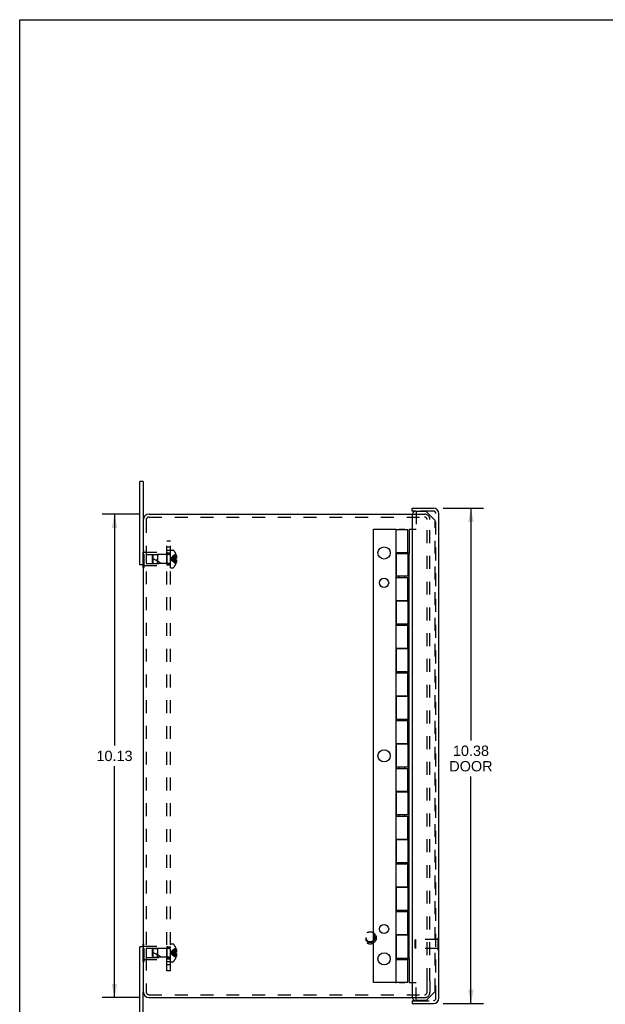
# Model space of a CAD drawing. Header units: inches. Extents: x 0 to 49, y 0 to 31.7.
# Tile 2 of 6: x 0 to 12.3, y 11.1 to 31.7. Entities that reach past the tile are written whole.
import ezdxf

# ---------------------------------------------------------------- set-up
doc = ezdxf.new("R2010")
doc.units = ezdxf.units.IN
doc.header["$LTSCALE"] = 2.697115
doc.header["$MEASUREMENT"] = 0
doc.linetypes.add('HIDDEN', pattern=[0.2, 0.1, -0.1])
doc.layers.get('0').update_dxf_attribs({"linetype": 'CONTINUOUS'})
for name, color, linetype in [('DEFAULT_2', 8, 'HIDDEN'), ('DIMENSIONS', 7, 'CONTINUOUS'), ('DOOR_ASSEMBLY', 7, 'CONTINUOUS'), ('SUBPANEL', 7, 'CONTINUOUS')]:
    doc.layers.add(name, color=color, linetype=linetype)
doc.styles.get("Standard").update_dxf_attribs({"font": 'arial.ttf'})
doc.dimstyles.new('DIMSTYLE_1', dxfattribs={"dimtxt": 0.216346, "dimasz": 0.288462, "dimexe": 0.09, "dimexo": 0.07, "dimgap": 0.0375, "dimtad": 0, "dimtih": 1, "dimtoh": 1, "dimzin": 4, "dimdsep": 46, "dimtxsty": 'Standard', "dimblk": '_FILLED', "dimblk1": '_FILLED', "dimblk2": '_FILLED', "dimcen": 0.09, "dimadec": 3, "dimazin": 1, "dimtfac": 1, "dimtdec": 3, "dimtofl": 0, "dimtmove": 0, "dimatfit": 3, "dimldrblk": '_FILLED', "dimfxl": 0, "dimtolj": 1, "dimtzin": 4, "dimarcsym": 0})

# ---------------------------------------------------------------- blocks, each defined once
blk = doc.blocks.new('_FILLED')
at = {"color": 0, "linetype": 'ByBlock'}
blk.add_solid([(0, 0), (-1, 0.2), (-1, -0.2)], dxfattribs=at)
blk = doc.blocks.new('*D1')
at = {"layer": 'DIMENSIONS', "color": 2, "linetype": 'Continuous'}
for p, q in [((8.863, 21.498), (9.707, 21.498)), ((9.447, 21.498), (9.447, 16.635)), ((9.447, 11.123), (9.447, 15.878)), ((8.863, 11.123), (9.707, 11.123))]:
    blk.add_line(p, q, dxfattribs=at)
at = {"layer": 'DIMENSIONS', "color": 2, "linetype": 'Continuous', "xscale": 0.2884615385, "yscale": 0.2884615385, "zscale": 0.2884615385}
for p, rotation in [((9.447, 21.498), 90), ((9.447, 11.123), 270)]:
    blk.add_blockref('_FILLED', p, dxfattribs=dict(at, rotation=rotation))
at = {"layer": 'DIMENSIONS', "color": 2, "linetype": 'Continuous', "insert": (9.447, 16.527), "char_height": 0.2163, "width": 0.9056, "attachment_point": 2, "line_spacing_factor": 0.9}
blk.add_mtext('10.38\\PDOOR', dxfattribs=at)
blk = doc.blocks.new('*D9')
at = {"layer": 'DIMENSIONS', "color": 2, "linetype": 'Continuous'}
for p, q in [((2.506, 21.373), (1.726, 21.373)), ((1.985, 21.373), (1.985, 16.527)), ((1.985, 11.248), (1.985, 16.094)), ((2.506, 11.248), (1.726, 11.248))]:
    blk.add_line(p, q, dxfattribs=at)
at = {"layer": 'DIMENSIONS', "color": 2, "linetype": 'Continuous', "xscale": 0.2884615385, "yscale": 0.2884615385, "zscale": 0.2884615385}
for p, rotation in [((1.985, 21.373), 90), ((1.985, 11.248), 270)]:
    blk.add_blockref('_FILLED', p, dxfattribs=dict(at, rotation=rotation))
at = {"layer": 'DIMENSIONS', "color": 2, "linetype": 'Continuous', "insert": (1.985, 16.419), "char_height": 0.2163, "width": 0.75601, "attachment_point": 2, "line_spacing_factor": 0.9}
blk.add_mtext('10.13', dxfattribs=at)

msp = doc.modelspace()

# ---------------------------------------------------------------- linework, layer by layer
at = {"color": 7, "linetype": 'Continuous'}
for p, q in [((0, 0), (0, 31.731)), ((0, 31.731), (49.038, 31.731)), ((2.588, 22.061), (2.513, 22.061)), ((2.588, 22.061), (2.588, 21.253)), ((2.588, 20.311), (2.513, 20.311)), ((2.583, 20.256), (2.583, 20.311)), ((2.583, 20.256), (2.588, 20.256)), ((2.588, 12.311), (2.513, 12.311)), ((2.583, 12.366), (2.588, 12.366)), ((2.583, 12.311), (2.583, 12.366)), ((2.588, 10.561), (2.588, 11.368))]:
    msp.add_line(p, q, dxfattribs=at)
at = {"color": 3, "linetype": 'Continuous'}
for p, q in [((2.513, 20.311), (2.513, 22.061)), ((2.588, 21.253), (2.588, 11.368)), ((2.708, 21.373), (8.217, 21.373)), ((2.513, 10.561), (2.513, 12.311)), ((2.708, 11.248), (8.217, 11.248))]:
    msp.add_line(p, q, dxfattribs=at)
for centre, start, end in [((2.708, 21.253), 90, 180), ((2.708, 11.368), 180, 270)]:
    msp.add_arc(centre, 0.12, start, end, dxfattribs=at)
at = {"layer": 'DEFAULT_2', "color": 8, "linetype": 'HIDDEN'}
for p, q in [((2.648, 21.253), (2.648, 11.368)), ((2.708, 21.313), (8.476, 21.313)), ((8.217, 21.373), (8.476, 21.373)), ((8.528, 11.598), (8.528, 21.261)), ((8.588, 11.598), (8.588, 21.261)), ((2.583, 20.311), (2.583, 20.616)), ((2.583, 20.616), (2.604, 20.616)), ((2.583, 20.526), (2.604, 20.526)), ((2.604, 20.256), (2.604, 20.616)), ((2.604, 20.576), (3.083, 20.576)), ((2.645, 20.531), (2.645, 20.341)), ((2.645, 20.531), (3.073, 20.531)), ((2.783, 20.51), (2.793, 20.521)), ((2.783, 20.362), (2.783, 20.51)), ((2.793, 20.521), (2.883, 20.53)), ((2.793, 20.351), (2.793, 20.521)), ((2.883, 20.53), (2.883, 20.436)), ((3.13, 20.53), (2.883, 20.53)), ((2.883, 20.342), (2.883, 20.436)), ((2.883, 20.436), (2.883, 20.394)), ((3.073, 20.531), (3.083, 20.541)), ((3.073, 20.531), (3.073, 20.341)), ((3.083, 20.576), (3.083, 20.296)), ((3.158, 20.249), (3.158, 20.622)), ((3.158, 20.622), (3.205, 20.622)), ((3.207, 20.444), (3.186, 20.442)), ((3.228, 20.447), (3.206, 20.444)), ((3.249, 20.449), (3.227, 20.447)), ((3.271, 20.451), (3.249, 20.449)), ((3.271, 20.42), (3.249, 20.422)), ((3.271, 20.535), (3.271, 20.535)), ((3.271, 20.535), (3.271, 20.534)), ((3.271, 20.534), (3.271, 20.451)), ((3.271, 20.504), (3.281, 20.504)), ((3.271, 20.471), (3.286, 20.471)), ((3.271, 20.451), (3.271, 20.449)), ((3.271, 20.451), (3.271, 20.451)), ((3.271, 20.451), (3.281, 20.451)), ((3.271, 20.42), (3.271, 20.337)), ((3.271, 20.42), (3.271, 20.42)), ((3.281, 20.42), (3.271, 20.42)), ((2.583, 20.346), (2.604, 20.346)), ((2.588, 20.256), (2.604, 20.256)), ((2.604, 20.296), (3.083, 20.296)), ((2.645, 20.341), (3.073, 20.341)), ((2.783, 20.362), (2.793, 20.351)), ((2.793, 20.351), (2.883, 20.342)), ((3.13, 20.342), (2.883, 20.342)), ((3.073, 20.341), (3.083, 20.331)), ((3.158, 20.249), (3.205, 20.249)), ((3.271, 20.401), (3.286, 20.401)), ((3.271, 20.367), (3.281, 20.367)), ((3.271, 20.337), (3.271, 20.337)), ((3.271, 20.337), (3.271, 20.336)), ((2.583, 12.006), (2.583, 12.311)), ((2.583, 12.276), (2.604, 12.276)), ((2.588, 12.366), (2.604, 12.366)), ((2.604, 12.006), (2.604, 12.366)), ((2.604, 12.326), (3.083, 12.326)), ((2.645, 12.281), (3.073, 12.281)), ((2.645, 12.281), (2.645, 12.091)), ((2.783, 12.26), (2.793, 12.271)), ((2.783, 12.112), (2.783, 12.26)), ((2.793, 12.271), (2.883, 12.28)), ((2.793, 12.101), (2.793, 12.271)), ((3.13, 12.28), (2.883, 12.28)), ((2.883, 12.28), (2.883, 12.186)), ((2.883, 12.186), (2.883, 12.144)), ((2.883, 12.092), (2.883, 12.186)), ((3.073, 12.281), (3.083, 12.291)), ((3.073, 12.281), (3.073, 12.091)), ((3.083, 12.326), (3.083, 12.046)), ((3.158, 12.372), (3.205, 12.372)), ((3.158, 11.999), (3.158, 12.372)), ((3.207, 12.194), (3.186, 12.192)), ((3.228, 12.197), (3.206, 12.194)), ((3.249, 12.199), (3.227, 12.197)), ((3.271, 12.201), (3.249, 12.199)), ((3.271, 12.17), (3.249, 12.172)), ((3.271, 12.285), (3.271, 12.284)), ((3.271, 12.285), (3.271, 12.285)), ((3.271, 12.284), (3.271, 12.201)), ((3.271, 12.254), (3.281, 12.254)), ((3.271, 12.221), (3.286, 12.221)), ((3.271, 12.201), (3.271, 12.201)), ((3.271, 12.201), (3.281, 12.201)), ((3.271, 12.17), (3.271, 12.173)), ((3.271, 12.17), (3.271, 12.17)), ((3.281, 12.17), (3.271, 12.17)), ((3.271, 12.17), (3.271, 12.087)), ((2.583, 12.096), (2.604, 12.096)), ((2.583, 12.006), (2.604, 12.006)), ((2.604, 12.046), (3.083, 12.046)), ((2.645, 12.091), (3.073, 12.091)), ((2.783, 12.112), (2.793, 12.101)), ((2.793, 12.101), (2.883, 12.092)), ((3.13, 12.092), (2.883, 12.092)), ((3.073, 12.091), (3.083, 12.081)), ((3.158, 11.999), (3.205, 11.999)), ((3.271, 12.151), (3.286, 12.151)), ((3.271, 12.117), (3.281, 12.117)), ((3.271, 12.087), (3.271, 12.086)), ((3.271, 12.087), (3.271, 12.087)), ((8.528, 11.36), (8.528, 11.598)), ((8.588, 11.598), (8.588, 11.36)), ((2.708, 11.308), (8.476, 11.308)), ((8.217, 11.248), (8.476, 11.248))]:
    msp.add_line(p, q, dxfattribs=at)
for points in [[(3.271, 20.535), (3.249, 20.521), (3.227, 20.507), (3.206, 20.491), (3.186, 20.473), (3.166, 20.455), (3.147, 20.436)], [(3.271, 20.504), (3.249, 20.495), (3.228, 20.485), (3.207, 20.474), (3.186, 20.462), (3.166, 20.449), (3.147, 20.436)], [(3.271, 20.471), (3.249, 20.466), (3.228, 20.461), (3.207, 20.455), (3.186, 20.449), (3.166, 20.443), (3.147, 20.436)], [(3.186, 20.442), (3.166, 20.439), (3.147, 20.436)], [(3.186, 20.442), (3.166, 20.439), (3.147, 20.436)], [(3.271, 20.337), (3.249, 20.35), (3.227, 20.365), (3.206, 20.381), (3.186, 20.398), (3.166, 20.416), (3.147, 20.436)], [(3.271, 20.367), (3.249, 20.377), (3.228, 20.387), (3.207, 20.398), (3.186, 20.41), (3.166, 20.422), (3.147, 20.436)], [(3.271, 20.401), (3.249, 20.406), (3.228, 20.411), (3.207, 20.417), (3.186, 20.423), (3.166, 20.429), (3.147, 20.436)], [(3.249, 20.422), (3.227, 20.425), (3.206, 20.427), (3.186, 20.43), (3.166, 20.433), (3.147, 20.436)], [(3.228, 20.425), (3.207, 20.427), (3.186, 20.43), (3.166, 20.433), (3.147, 20.436)], [(3.271, 20.436), (3.271, 20.438), (3.271, 20.441), (3.271, 20.444), (3.271, 20.446), (3.271, 20.449), (3.271, 20.451)], [(3.271, 20.446), (3.271, 20.444), (3.271, 20.441)], [(3.271, 20.42), (3.271, 20.423), (3.271, 20.425), (3.271, 20.428), (3.271, 20.431), (3.271, 20.433), (3.271, 20.436)], [(3.271, 20.431), (3.271, 20.428), (3.271, 20.425)], [(3.281, 20.504), (3.282, 20.5), (3.283, 20.496), (3.284, 20.492), (3.285, 20.487), (3.285, 20.483), (3.286, 20.479), (3.286, 20.475), (3.286, 20.471)], [(3.286, 20.471), (3.286, 20.468), (3.286, 20.466), (3.285, 20.464), (3.285, 20.461), (3.284, 20.459), (3.283, 20.456), (3.282, 20.454), (3.281, 20.451)], [(3.281, 20.42), (3.282, 20.418), (3.283, 20.415), (3.284, 20.413), (3.285, 20.41), (3.285, 20.408), (3.286, 20.406), (3.286, 20.403), (3.286, 20.401)], [(3.286, 20.401), (3.286, 20.397), (3.286, 20.393), (3.285, 20.388), (3.285, 20.384), (3.284, 20.38), (3.283, 20.376), (3.282, 20.371), (3.281, 20.367)], [(3.271, 12.285), (3.249, 12.271), (3.227, 12.257), (3.206, 12.241), (3.186, 12.223), (3.166, 12.205), (3.147, 12.186)], [(3.271, 12.254), (3.249, 12.245), (3.228, 12.235), (3.207, 12.224), (3.186, 12.212), (3.166, 12.199), (3.147, 12.186)], [(3.271, 12.221), (3.249, 12.216), (3.228, 12.211), (3.207, 12.205), (3.186, 12.199), (3.166, 12.193), (3.147, 12.186)], [(3.186, 12.192), (3.166, 12.189), (3.147, 12.186)], [(3.186, 12.192), (3.166, 12.189), (3.147, 12.186)], [(3.271, 12.117), (3.249, 12.127), (3.228, 12.137), (3.207, 12.148), (3.186, 12.16), (3.166, 12.172), (3.147, 12.186)], [(3.271, 12.087), (3.249, 12.1), (3.227, 12.115), (3.206, 12.131), (3.186, 12.148), (3.166, 12.166), (3.147, 12.186)], [(3.249, 12.172), (3.227, 12.175), (3.206, 12.177), (3.186, 12.18), (3.166, 12.183), (3.147, 12.186)], [(3.228, 12.175), (3.207, 12.177), (3.186, 12.18), (3.166, 12.183), (3.147, 12.186)], [(3.271, 12.151), (3.249, 12.156), (3.228, 12.161), (3.207, 12.167), (3.186, 12.173), (3.166, 12.179), (3.147, 12.186)], [(3.271, 12.201), (3.271, 12.199), (3.271, 12.196), (3.271, 12.194), (3.271, 12.191), (3.271, 12.188), (3.271, 12.186)], [(3.271, 12.191), (3.271, 12.194), (3.271, 12.196)], [(3.271, 12.186), (3.271, 12.183), (3.271, 12.181), (3.271, 12.178), (3.271, 12.175), (3.271, 12.173), (3.271, 12.17)], [(3.271, 12.175), (3.271, 12.178), (3.271, 12.181)], [(3.281, 12.254), (3.282, 12.25), (3.283, 12.246), (3.284, 12.242), (3.285, 12.237), (3.285, 12.233), (3.286, 12.229), (3.286, 12.225), (3.286, 12.221)], [(3.286, 12.221), (3.286, 12.218), (3.286, 12.216), (3.285, 12.214), (3.285, 12.211), (3.284, 12.209), (3.283, 12.206), (3.282, 12.204), (3.281, 12.201)], [(3.281, 12.17), (3.282, 12.168), (3.283, 12.165), (3.284, 12.163), (3.285, 12.16), (3.285, 12.158), (3.286, 12.156), (3.286, 12.153), (3.286, 12.151)], [(3.286, 12.151), (3.286, 12.147), (3.286, 12.143), (3.285, 12.138), (3.285, 12.134), (3.284, 12.13), (3.283, 12.126), (3.282, 12.121), (3.281, 12.117)]]:
    msp.add_lwpolyline(points, dxfattribs=at)
for radius in [0.128, 0.0981, 0.094, 0.084]:
    msp.add_circle((7.338, 12.498), radius, dxfattribs=at)
for centre, radius, start, end in [((2.708, 21.253), 0.06, 90, 180), ((8.476, 21.261), 0.112, 0, 90), ((8.476, 21.261), 0.052, 0, 90), ((2.613, 19.891), 0.571, 52.1862, 72.6646), ((3.13, 20.558), 0.0282, 270, 360), ((3.205, 20.602), 0.02, 43.5138, 90), ((3.029, 20.436), 0.262, 22.3613, 43.5138), ((3.029, 20.436), 0.261, 15.1941, 22.0894), ((3.13, 20.314), 0.0282, 0, 90), ((3.205, 20.269), 0.02, 270, 316.4862), ((3.029, 20.436), 0.262, 316.4862, 337.6387), ((3.029, 20.436), 0.261, 337.9106, 344.8059), ((2.613, 11.641), 0.571, 52.1862, 72.6646), ((3.13, 12.308), 0.0282, 270, 360), ((3.205, 12.352), 0.02, 43.5138, 90), ((3.029, 12.186), 0.262, 22.3613, 43.5138), ((3.029, 12.186), 0.261, 15.1941, 22.0894), ((3.13, 12.064), 0.0282, 0, 90), ((3.205, 12.019), 0.02, 270, 316.4862), ((3.029, 12.186), 0.262, 316.4862, 337.6387), ((3.029, 12.186), 0.261, 337.9106, 344.8059), ((2.708, 11.368), 0.06, 180, 270), ((8.476, 11.36), 0.112, 270, 360), ((8.476, 11.36), 0.052, 270, 360)]:
    msp.add_arc(centre, radius, start, end, dxfattribs=at)
at = {"layer": 'DOOR_ASSEMBLY', "color": 7, "linetype": 'Continuous'}
for p, q in [((8.213, 21.438), (8.213, 21.498)), ((8.303, 21.438), (8.213, 21.438)), ((7.41, 11.561), (7.41, 21.061)), ((7.41, 21.061), (7.873, 21.061)), ((7.881, 21.056), (7.868, 21.056)), ((7.873, 21.061), (7.873, 21.056)), ((7.943, 21.056), (7.943, 21.061)), ((7.943, 21.061), (8.066, 21.061)), ((8.066, 21.056), (8.066, 21.061)), ((8.155, 21.061), (8.155, 20.553)), ((8.155, 21.061), (8.213, 21.061)), ((7.871, 20.569), (7.871, 20.049)), ((7.871, 20.569), (7.881, 20.569)), ((7.943, 20.553), (7.943, 20.569)), ((8.066, 20.553), (8.066, 20.569)), ((8.155, 20.553), (8.127, 20.553)), ((8.155, 20.073), (8.155, 20.553)), ((7.871, 20.049), (7.881, 20.049)), ((7.943, 20.049), (7.943, 20.073)), ((8.066, 20.049), (8.066, 20.073)), ((8.155, 20.073), (8.127, 20.073)), ((8.155, 12.553), (8.155, 20.073)), ((7.871, 19.569), (7.871, 19.049)), ((7.871, 19.569), (7.881, 19.569)), ((7.943, 19.553), (7.943, 19.569)), ((8.066, 19.553), (8.066, 19.569)), ((8.155, 19.553), (8.127, 19.553)), ((7.871, 19.049), (7.881, 19.049)), ((7.943, 19.049), (7.943, 19.073)), ((8.066, 19.049), (8.066, 19.073)), ((8.155, 19.073), (8.127, 19.073)), ((7.871, 18.569), (7.871, 18.049)), ((7.871, 18.569), (7.881, 18.569)), ((7.943, 18.553), (7.943, 18.569)), ((8.066, 18.553), (8.066, 18.569)), ((8.155, 18.553), (8.127, 18.553)), ((7.871, 18.049), (7.881, 18.049)), ((7.943, 18.049), (7.943, 18.073)), ((8.066, 18.049), (8.066, 18.073)), ((8.155, 18.073), (8.127, 18.073)), ((7.871, 17.569), (7.881, 17.569)), ((7.871, 17.569), (7.871, 17.049)), ((7.943, 17.553), (7.943, 17.569)), ((8.066, 17.553), (8.066, 17.569)), ((8.155, 17.553), (8.127, 17.553)), ((7.871, 17.049), (7.881, 17.049)), ((7.943, 17.049), (7.943, 17.073)), ((8.066, 17.049), (8.066, 17.073)), ((8.155, 17.073), (8.127, 17.073)), ((7.871, 16.569), (7.881, 16.569)), ((7.871, 16.569), (7.871, 16.049)), ((7.943, 16.553), (7.943, 16.569)), ((8.066, 16.553), (8.066, 16.569)), ((8.155, 16.553), (8.127, 16.553)), ((7.871, 16.049), (7.881, 16.049)), ((7.943, 16.049), (7.943, 16.073)), ((8.066, 16.049), (8.066, 16.073)), ((8.155, 16.073), (8.127, 16.073)), ((7.871, 15.569), (7.881, 15.569)), ((7.871, 15.569), (7.871, 15.049)), ((7.943, 15.553), (7.943, 15.569)), ((8.066, 15.553), (8.066, 15.569)), ((8.155, 15.553), (8.127, 15.553)), ((7.943, 15.049), (7.943, 15.073)), ((8.066, 15.049), (8.066, 15.073)), ((8.155, 15.073), (8.127, 15.073)), ((7.871, 15.049), (7.881, 15.049)), ((7.871, 14.569), (7.881, 14.569)), ((7.871, 14.569), (7.871, 14.049)), ((7.943, 14.553), (7.943, 14.569)), ((8.066, 14.553), (8.066, 14.569)), ((8.155, 14.553), (8.127, 14.553)), ((7.871, 14.049), (7.881, 14.049)), ((7.943, 14.049), (7.943, 14.073)), ((8.066, 14.049), (8.066, 14.073)), ((8.155, 14.073), (8.127, 14.073)), ((7.871, 13.569), (7.881, 13.569)), ((7.871, 13.569), (7.871, 13.049)), ((7.943, 13.553), (7.943, 13.569)), ((8.066, 13.553), (8.066, 13.569)), ((8.155, 13.553), (8.127, 13.553)), ((7.871, 13.049), (7.881, 13.049)), ((7.943, 13.049), (7.943, 13.073)), ((8.066, 13.049), (8.066, 13.073)), ((8.155, 13.073), (8.127, 13.073)), ((7.871, 12.569), (7.881, 12.569)), ((7.871, 12.569), (7.871, 12.049)), ((7.943, 12.553), (7.943, 12.569)), ((8.066, 12.553), (8.066, 12.569)), ((8.155, 12.553), (8.127, 12.553)), ((8.155, 12.069), (8.155, 12.553)), ((8.778, 12.501), (8.773, 12.501)), ((8.778, 12.245), (8.778, 12.501)), ((8.778, 12.245), (8.773, 12.245)), ((7.871, 12.049), (7.881, 12.049)), ((7.943, 12.049), (7.943, 12.069)), ((8.066, 12.049), (8.066, 12.069)), ((8.127, 12.069), (8.155, 12.069)), ((8.155, 12.069), (8.155, 11.561)), ((7.873, 11.561), (7.41, 11.561)), ((7.868, 11.566), (7.881, 11.566)), ((7.873, 11.566), (7.873, 11.561)), ((7.943, 11.561), (7.943, 11.566)), ((7.943, 11.561), (8.066, 11.561)), ((8.066, 11.561), (8.066, 11.566)), ((8.155, 11.561), (8.213, 11.561)), ((8.213, 11.183), (8.303, 11.183)), ((8.213, 11.183), (8.213, 11.123))]:
    msp.add_line(p, q, dxfattribs=at)
at = {"layer": 'DOOR_ASSEMBLY', "color": 3, "linetype": 'Continuous'}
for p, q in [((8.213, 21.498), (8.661, 21.498)), ((8.213, 21.348), (8.213, 11.273)), ((8.773, 11.235), (8.773, 21.386)), ((7.881, 20.569), (7.881, 21.056)), ((7.881, 21.056), (8.127, 21.056)), ((8.127, 20.569), (8.127, 21.056)), ((7.878, 20.569), (7.878, 20.049)), ((7.881, 20.569), (8.127, 20.569)), ((7.881, 20.553), (7.881, 20.073)), ((7.881, 20.553), (8.127, 20.553)), ((8.127, 20.553), (8.127, 20.073)), ((8.127, 20.073), (7.881, 20.073)), ((7.881, 19.569), (7.881, 20.049)), ((7.881, 20.049), (8.127, 20.049)), ((8.127, 19.569), (8.127, 20.049)), ((7.878, 19.569), (7.878, 19.049)), ((7.881, 19.569), (8.127, 19.569)), ((7.881, 19.553), (7.881, 19.073)), ((8.127, 19.553), (7.881, 19.553)), ((8.127, 19.553), (8.127, 19.073)), ((8.127, 19.073), (7.881, 19.073)), ((7.881, 18.569), (7.881, 19.049)), ((7.881, 19.049), (8.127, 19.049)), ((8.127, 18.569), (8.127, 19.049)), ((7.878, 18.569), (7.878, 18.049)), ((7.881, 18.569), (8.127, 18.569)), ((7.881, 18.553), (7.881, 18.073)), ((8.127, 18.553), (7.881, 18.553)), ((8.127, 18.553), (8.127, 18.073)), ((8.127, 18.073), (7.881, 18.073)), ((7.881, 18.049), (8.127, 18.049)), ((7.881, 17.569), (7.881, 18.049)), ((8.127, 17.569), (8.127, 18.049)), ((7.878, 17.569), (7.878, 17.049)), ((7.881, 17.569), (8.127, 17.569)), ((8.127, 17.553), (7.881, 17.553)), ((7.881, 17.553), (7.881, 17.073)), ((8.127, 17.553), (8.127, 17.073)), ((8.127, 17.073), (7.881, 17.073)), ((7.881, 17.049), (8.127, 17.049)), ((7.881, 16.569), (7.881, 17.049)), ((8.127, 16.569), (8.127, 17.049)), ((7.878, 16.569), (7.878, 16.049)), ((7.881, 16.569), (8.127, 16.569)), ((8.127, 16.553), (7.881, 16.553)), ((7.881, 16.553), (7.881, 16.073)), ((8.127, 16.553), (8.127, 16.073)), ((8.127, 16.073), (7.881, 16.073)), ((7.881, 16.049), (8.127, 16.049)), ((7.881, 15.569), (7.881, 16.049)), ((8.127, 15.569), (8.127, 16.049)), ((7.878, 15.569), (7.878, 15.049)), ((7.881, 15.569), (8.127, 15.569)), ((8.127, 15.553), (7.881, 15.553)), ((7.881, 15.553), (7.881, 15.073)), ((8.127, 15.553), (8.127, 15.073)), ((8.127, 15.073), (7.881, 15.073)), ((7.881, 15.049), (8.127, 15.049)), ((7.881, 14.569), (7.881, 15.049)), ((8.127, 14.569), (8.127, 15.049)), ((7.878, 14.569), (7.878, 14.049)), ((7.881, 14.569), (8.127, 14.569)), ((8.127, 14.553), (7.881, 14.553)), ((7.881, 14.553), (7.881, 14.073)), ((8.127, 14.553), (8.127, 14.073)), ((8.127, 14.073), (7.881, 14.073)), ((7.881, 14.049), (8.127, 14.049)), ((7.881, 13.569), (7.881, 14.049)), ((8.127, 13.569), (8.127, 14.049)), ((7.878, 13.569), (7.878, 13.049)), ((7.881, 13.569), (8.127, 13.569)), ((8.127, 13.553), (7.881, 13.553)), ((7.881, 13.553), (7.881, 13.073)), ((8.127, 13.553), (8.127, 13.073)), ((8.127, 13.073), (7.881, 13.073)), ((7.881, 13.049), (8.127, 13.049)), ((7.881, 12.569), (7.881, 13.049)), ((8.127, 12.569), (8.127, 13.049)), ((7.878, 12.569), (7.878, 12.049)), ((7.881, 12.569), (8.127, 12.569)), ((8.127, 12.553), (7.881, 12.553)), ((7.881, 12.553), (7.881, 12.069)), ((8.127, 12.553), (8.127, 12.069)), ((8.127, 12.069), (7.881, 12.069)), ((7.881, 12.049), (8.127, 12.049)), ((7.881, 11.566), (7.881, 12.049)), ((8.127, 11.566), (8.127, 12.049)), ((8.127, 11.566), (7.881, 11.566)), ((8.213, 11.123), (8.661, 11.123))]:
    msp.add_line(p, q, dxfattribs=at)
at = {"layer": 'DOOR_ASSEMBLY', "color": 8, "linetype": 'HIDDEN'}
for p, q in [((8.3, 21.431), (8.3, 21.061)), ((8.51, 21.431), (8.3, 21.431)), ((8.661, 21.438), (8.303, 21.438)), ((8.7, 21.241), (8.51, 21.431)), ((8.713, 11.235), (8.713, 21.386)), ((8.213, 21.061), (8.3, 21.061)), ((8.7, 11.378), (8.7, 21.241)), ((8.278, 12.457), (8.288, 12.467)), ((8.278, 12.289), (8.278, 12.457)), ((8.76, 12.467), (8.288, 12.467)), ((8.288, 12.467), (8.288, 12.279)), ((8.773, 12.501), (8.76, 12.501)), ((8.76, 12.245), (8.76, 12.501)), ((8.278, 12.289), (8.288, 12.279)), ((8.76, 12.279), (8.288, 12.279)), ((8.773, 12.245), (8.76, 12.245)), ((8.213, 11.561), (8.3, 11.561)), ((8.3, 11.191), (8.3, 11.561)), ((8.513, 11.191), (8.7, 11.378)), ((8.3, 11.191), (8.513, 11.191)), ((8.303, 11.183), (8.661, 11.183))]:
    msp.add_line(p, q, dxfattribs=at)
at = {"layer": 'DOOR_ASSEMBLY', "color": 7, "linetype": 'Continuous'}
for centre, radius in [((7.628, 20.561), 0.128), ((7.628, 19.936), 0.0965), ((7.628, 16.311), 0.128), ((7.628, 12.686), 0.0965), ((7.628, 12.061), 0.128)]:
    msp.add_circle(centre, radius, dxfattribs=at)
at = {"layer": 'DOOR_ASSEMBLY', "color": 3, "linetype": 'Continuous'}
for centre, radius, start, end in [((8.661, 21.386), 0.112, 0, 90), ((8.303, 21.348), 0.09, 90, 180), ((8.303, 11.273), 0.09, 180, 270), ((8.661, 11.235), 0.112, 270, 360)]:
    msp.add_arc(centre, radius, start, end, dxfattribs=at)
at = {"layer": 'DOOR_ASSEMBLY', "color": 8, "linetype": 'HIDDEN'}
for centre, start, end in [((8.661, 21.386), 0, 90), ((8.661, 11.235), 270, 360)]:
    msp.add_arc(centre, 0.052, start, end, dxfattribs=at)
at = {"layer": 'SUBPANEL', "color": 8, "linetype": 'HIDDEN'}
for p, q in [((3.083, 11.811), (3.083, 20.811)), ((3.158, 20.811), (3.083, 20.811)), ((3.158, 20.686), (3.083, 20.686)), ((3.158, 11.811), (3.158, 20.811)), ((3.083, 20.617), (3.158, 20.617)), ((3.083, 20.561), (3.158, 20.561)), ((3.083, 20.545), (3.158, 20.545)), ((3.083, 20.327), (3.158, 20.327)), ((3.083, 20.311), (3.158, 20.311)), ((3.083, 12.311), (3.158, 12.311)), ((3.083, 12.295), (3.158, 12.295)), ((3.083, 12.077), (3.158, 12.077)), ((3.083, 12.061), (3.158, 12.061)), ((3.083, 12.005), (3.158, 12.005)), ((3.158, 11.936), (3.083, 11.936)), ((3.158, 11.811), (3.083, 11.811))]:
    msp.add_line(p, q, dxfattribs=at)

# ---------------------------------------------------------------- dimensions: what is measured, and where the dimension line sits
at = {"layer": 'DIMENSIONS', "color": 2, "linetype": 'Continuous'}
dim = msp.add_linear_dim(base=(9.447121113, 11.123284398), p1=(8.792876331, 21.498284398), p2=(8.792876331, 11.123284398), angle=270, text='<>\\PDOOR', dimstyle='DIMSTYLE_1', dxfattribs=at)
dim.commit()
dim.dimension.update_dxf_attribs({"geometry": '*D1', "text_midpoint": (9.447121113, 16.256277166), "dimtype": 160})
dim = msp.add_linear_dim(base=(1.985452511, 11.248284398), p1=(2.576030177, 21.373284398), p2=(2.576030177, 11.248284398), angle=270, dimstyle='DIMSTYLE_1', dxfattribs=at)
dim.commit()
dim.dimension.update_dxf_attribs({"geometry": '*D9', "text_midpoint": (1.994644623, 16.309577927), "dimtype": 160})

doc.saveas('drawing.dxf')
